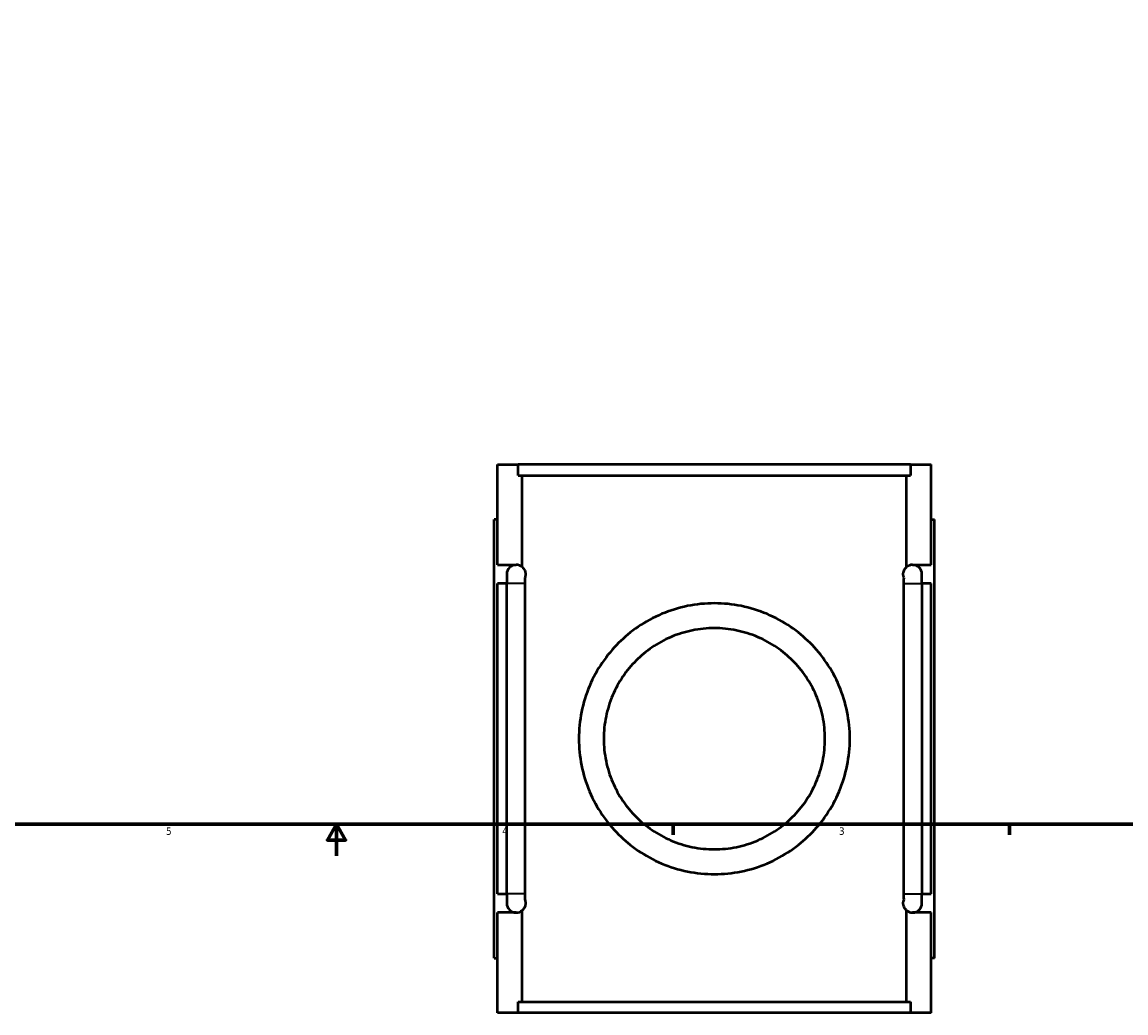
# Model space of a CAD drawing. Header units: inches. Extents: x -0.9 to 54.9, y -1.4 to 49.5.
# Tile 3 of 8: x 13 to 27, y -1.4 to 11.1. Entities that reach past the tile are written whole.
import ezdxf

# ---------------------------------------------------------------- set-up
doc = ezdxf.new("R2010")
doc.units = ezdxf.units.IN
doc.header["$MEASUREMENT"] = 0
for name, color, linetype, lineweight in [('Border (ANSI)', 7, 'Continuous', 70), ('Visible (ANSI)', 7, 'Continuous', 50), ('Visible Narrow (ANSI)', 7, 'Continuous', 35)]:
    doc.layers.add(name, color=color, linetype=linetype, lineweight=lineweight)
doc.styles.add('Note Text (ANSI)', font='tahoma.ttf')

# ---------------------------------------------------------------- blocks, each defined once
blk = doc.blocks.new('Borders Default Border')
at = {"layer": 'Border (ANSI)'}
for p, q in [((21.25, 1), (21.25, 0.866)), ((25.5, 1), (25.5, 0.866))]:
    blk.add_line(p, q, dxfattribs=at)
at = {"layer": 'Border (ANSI)', "flags": 128}
for points in [[(0.5, 1), (0.5, 21), (33.5, 21), (33.5, 1), (0.5, 1)], [(17, 0.6), (17, 1), (16.885, 0.8), (17.115, 0.8), (17, 1)]]:
    blk.add_lwpolyline(points, dxfattribs=at)
at = {"layer": 'Border (ANSI)', "color": 5, "true_color": 0x0000ff, "char_height": 0.0945, "attachment_point": 7, "style": 'Note Text (ANSI)'}
for s, insert in [('5', (14.847, 0.864)), ('4', (19.092, 0.866)), ('3', (23.346, 0.864))]:
    blk.add_mtext(s, dxfattribs=dict(at, insert=insert))

msp = doc.modelspace()

# ---------------------------------------------------------------- linework, layer by layer
at = {"layer": 'Visible (ANSI)'}
for p, q in [((19.0322, 4.2774), (19.0322, 5.5453)), ((19.0322, 5.5453), (19.295, 5.5453)), ((24.2494, 5.5453), (19.295, 5.5453)), ((19.295, 5.4067), (19.295, 5.5453)), ((24.2494, 5.5453), (24.5122, 5.5453)), ((24.2494, 5.5453), (24.2494, 5.4067)), ((24.5122, 4.2774), (24.5122, 5.5453)), ((19.295, 5.4067), (24.2494, 5.4067)), ((19.3451, 4.2492), (19.3451, 5.4067)), ((24.1994, 4.2492), (24.1994, 5.4067)), ((19.0322, 4.8523), (18.9929, 4.8523)), ((18.9929, -0.6917), (18.9929, 4.8523)), ((24.5122, 4.8523), (24.5516, 4.8523)), ((24.5516, -0.6917), (24.5516, 4.8523)), ((19.0322, 4.2774), (19.2684, 4.2774)), ((24.276, 4.2774), (24.5122, 4.2774)), ((19.1503, 4.1593), (19.1503, 4.0412)), ((24.3941, 4.0412), (24.3941, 4.1593)), ((19.0322, 0.1194), (19.0322, 4.0412)), ((19.1503, 4.0412), (19.0322, 4.0412)), ((19.1503, 0.1194), (19.1503, 4.0412)), ((19.3792, 4.0412), (19.3792, 0.1194)), ((24.1653, 0.1194), (24.1653, 4.0412)), ((24.3941, 4.0412), (24.3941, 0.1194)), ((24.5122, 4.0412), (24.3941, 4.0412)), ((24.5122, 0.1194), (24.5122, 4.0412)), ((19.0322, 0.1194), (19.1503, 0.1194)), ((19.1503, 0.1194), (19.1503, 0.0013)), ((24.3941, 0.0013), (24.3941, 0.1194)), ((24.3941, 0.1194), (24.5122, 0.1194)), ((19.0322, -1.3847), (19.0322, -0.1168)), ((19.2684, -0.1168), (19.0322, -0.1168)), ((19.3451, -1.2461), (19.3451, -0.0885)), ((24.1994, -1.2461), (24.1994, -0.0885)), ((24.5122, -0.1168), (24.276, -0.1168)), ((24.5122, -1.3847), (24.5122, -0.1168)), ((18.9929, -0.6917), (19.0322, -0.6917)), ((24.5516, -0.6917), (24.5122, -0.6917)), ((19.295, -1.2461), (24.2494, -1.2461)), ((19.295, -1.3847), (19.295, -1.2461)), ((24.2494, -1.2461), (24.2494, -1.3847)), ((19.295, -1.3847), (19.0322, -1.3847)), ((24.2494, -1.3847), (19.295, -1.3847)), ((24.5122, -1.3847), (24.2494, -1.3847))]:
    msp.add_line(p, q, dxfattribs=at)
for centre, start, end in [((19.2684, 4.1593), 90, 180), ((19.2684, 4.1593), 49.53114, 90), ((24.276, 4.1593), 90, 130.46886), ((24.276, 4.1593), 0, 90), ((19.2684, 0.0013), 180, 270), ((24.276, 0.0013), 270, 0), ((19.2684, 0.0013), 270, 310.46886), ((24.276, 0.0013), 229.53114, 270)]:
    msp.add_arc(centre, 0.1181, start, end, dxfattribs=at)
for points, knots in [([(19.3451, 4.2492), (19.3466, 4.2479), (19.3481, 4.2466), (19.3538, 4.2412), (19.3582, 4.2365), (19.3673, 4.2244), (19.372, 4.2173), (19.3795, 4.2002), (19.3828, 4.191), (19.3852, 4.1772), (19.3857, 4.1738), (19.3864, 4.1666), (19.3866, 4.1629), (19.3866, 4.1558), (19.3864, 4.152), (19.3857, 4.1448), (19.3852, 4.1415), (19.3828, 4.1277), (19.3795, 4.1186), (19.3767, 4.1122)], [0.9600013, 0.9600013, 0.9600013, 0.9600013, 1.02194701, 1.02194701, 1.19227151, 1.19227151, 1.36259601, 1.36259601, 1.46527922, 1.46527922, 1.49225992, 1.49225992, 1.51924062, 1.51924062, 1.54622132, 1.54622132, 1.57320202, 1.57320202, 1.6751099, 1.6751099, 1.6751099, 1.6751099]), ([(24.1677, 4.1122), (24.1649, 4.1186), (24.1617, 4.1277), (24.1592, 4.1415), (24.1587, 4.1448), (24.1581, 4.152), (24.1579, 4.1558), (24.1579, 4.1629), (24.1581, 4.1666), (24.1587, 4.1738), (24.1592, 4.1772), (24.1617, 4.191), (24.165, 4.2002), (24.1724, 4.2173), (24.1772, 4.2244), (24.1863, 4.2365), (24.1907, 4.2412), (24.1964, 4.2466), (24.1979, 4.2479), (24.1994, 4.2492)], [1.36308564, 1.36308564, 1.36308564, 1.36308564, 1.46499344, 1.46499344, 1.49197418, 1.49197418, 1.51895491, 1.51895491, 1.54593565, 1.54593565, 1.57291638, 1.57291638, 1.67559983, 1.67559983, 1.84588858, 1.84588858, 2.01617733, 2.01617733, 2.07818858, 2.07818858, 2.07818858, 2.07818858]), ([(19.3767, 4.1122), (19.3768, 4.1115), (19.3768, 4.1109), (19.3778, 4.0974), (19.3784, 4.0843), (19.3791, 4.0611), (19.3792, 4.0511), (19.3792, 4.0412)], [0.55222198, 0.55222198, 0.55222198, 0.55222198, 0.55717901, 0.55717901, 0.65879622, 0.65879622, 0.73422913, 0.73422913, 0.73422913, 0.73422913]), ([(24.1653, 4.0412), (24.1653, 4.052), (24.1654, 4.0629), (24.1662, 4.0867), (24.1668, 4.0996), (24.1677, 4.1122)], [0, 0, 0, 0, 0.08263713, 0.08263713, 0.18258411, 0.18258411, 0.18258411, 0.18258411]), ([(23.4834, 2.0803), (23.4834, 1.9671), (23.472, 1.8525), (23.4265, 1.6283), (23.3925, 1.5185), (23.3044, 1.3101), (23.2503, 1.2112), (23.1264, 1.0285), (23.0565, 0.9447), (22.9088, 0.797), (22.8256, 0.7273), (22.6429, 0.6031), (22.5433, 0.5485), (22.3335, 0.4598), (22.2229, 0.4256), (21.9981, 0.3803), (21.8839, 0.3692), (21.6606, 0.3692), (21.5464, 0.3803), (21.3216, 0.4256), (21.211, 0.4598), (21.0011, 0.5485), (20.9016, 0.6031), (20.7188, 0.7273), (20.6356, 0.797), (20.4879, 0.9447), (20.418, 1.0285), (20.2941, 1.2112), (20.24, 1.3101), (20.152, 1.5185), (20.1179, 1.6283), (20.0725, 1.8525), (20.0611, 1.9671), (20.0611, 2.1935), (20.0725, 2.3081), (20.1179, 2.5324), (20.152, 2.6421), (20.24, 2.8505), (20.2941, 2.9495), (20.418, 3.1322), (20.4879, 3.2159), (20.6356, 3.3636), (20.7188, 3.4333), (20.9016, 3.5575), (21.0011, 3.6121), (21.211, 3.7008), (21.3216, 3.735), (21.5464, 3.7804), (21.6606, 3.7915), (21.8839, 3.7915), (21.9981, 3.7804), (22.2229, 3.735), (22.3335, 3.7008), (22.5433, 3.6121), (22.6429, 3.5575), (22.8256, 3.4333), (22.9088, 3.3636), (23.0565, 3.2159), (23.1264, 3.1322), (23.2503, 2.9495), (23.3044, 2.8505), (23.3925, 2.6421), (23.4265, 2.5324), (23.472, 2.3081), (23.4834, 2.1935), (23.4834, 2.0803)], [0, 0, 0, 0, 0.8624794, 0.8624794, 1.7249588, 1.7249588, 2.5874382, 2.5874382, 3.4499175, 3.4499175, 4.3006597, 4.3006597, 5.1514019, 5.1514019, 6.0021441, 6.0021441, 6.8528863, 6.8528863, 7.7036285, 7.7036285, 8.5543707, 8.5543707, 9.4051129, 9.4051129, 10.255855, 10.255855, 11.1183344, 11.1183344, 11.9808138, 11.9808138, 12.8432932, 12.8432932, 13.7057726, 13.7057726, 14.568252, 14.568252, 15.4307314, 15.4307314, 16.2932107, 16.2932107, 17.1556901, 17.1556901, 18.0064323, 18.0064323, 18.8571745, 18.8571745, 19.7079167, 19.7079167, 20.5586589, 20.5586589, 21.4094011, 21.4094011, 22.2601433, 22.2601433, 23.1108854, 23.1108854, 23.9616276, 23.9616276, 24.824107, 24.824107, 25.6865864, 25.6865864, 26.5490658, 26.5490658, 27.4115452, 27.4115452, 27.4115452, 27.4115452]), ([(23.1691, 2.0803), (23.1691, 1.9848), (23.1592, 1.8901), (23.1215, 1.7067), (23.0935, 1.618), (23.0218, 1.4494), (22.978, 1.3695), (22.8775, 1.2215), (22.8207, 1.1533), (22.7011, 1.0337), (22.6341, 0.9774), (22.4863, 0.8765), (22.4055, 0.8318), (22.2343, 0.7588), (22.1438, 0.7305), (21.959, 0.6928), (21.8647, 0.6835), (21.6797, 0.6835), (21.5854, 0.6928), (21.4006, 0.7305), (21.3101, 0.7588), (21.139, 0.8318), (21.0581, 0.8765), (20.9104, 0.9774), (20.8434, 1.0337), (20.7238, 1.1533), (20.667, 1.2215), (20.5664, 1.3695), (20.5226, 1.4494), (20.4509, 1.618), (20.423, 1.7067), (20.3852, 1.8901), (20.3754, 1.9848), (20.3754, 2.1758), (20.3852, 2.2705), (20.423, 2.4539), (20.4509, 2.5427), (20.5226, 2.7112), (20.5664, 2.7911), (20.667, 2.9392), (20.7238, 3.0073), (20.8434, 3.1269), (20.9104, 3.1832), (21.0581, 3.2842), (21.139, 3.3288), (21.3101, 3.4018), (21.4006, 3.4301), (21.5854, 3.4678), (21.6797, 3.4772), (21.8647, 3.4772), (21.959, 3.4678), (22.1438, 3.4301), (22.2343, 3.4018), (22.4055, 3.3288), (22.4863, 3.2842), (22.6341, 3.1832), (22.7011, 3.1269), (22.8207, 3.0073), (22.8775, 2.9392), (22.978, 2.7911), (23.0218, 2.7112), (23.0935, 2.5427), (23.1215, 2.4539), (23.1592, 2.2705), (23.1691, 2.1758), (23.1691, 2.0803)], [0, 0, 0, 0, 0.7276004, 0.7276004, 1.4552008, 1.4552008, 2.1828012, 2.1828012, 2.9104016, 2.9104016, 3.6153723, 3.6153723, 4.320343, 4.320343, 5.0253138, 5.0253138, 5.7302845, 5.7302845, 6.4352552, 6.4352552, 7.140226, 7.140226, 7.8451967, 7.8451967, 8.5501675, 8.5501675, 9.2777678, 9.2777678, 10.0053682, 10.0053682, 10.7329686, 10.7329686, 11.460569, 11.460569, 12.1881694, 12.1881694, 12.9157698, 12.9157698, 13.6433702, 13.6433702, 14.3709706, 14.3709706, 15.0759413, 15.0759413, 15.780912, 15.780912, 16.4858828, 16.4858828, 17.1908535, 17.1908535, 17.8958243, 17.8958243, 18.600795, 18.600795, 19.3057657, 19.3057657, 20.0107365, 20.0107365, 20.7383369, 20.7383369, 21.4659372, 21.4659372, 22.1935376, 22.1935376, 22.921138, 22.921138, 22.921138, 22.921138]), ([(19.3767, 0.0485), (19.3795, 0.042), (19.3828, 0.0329), (19.3852, 0.0192), (19.3857, 0.0158), (19.3864, 0.0086), (19.3866, 0.0049), (19.3866, -0.0022), (19.3864, -0.006), (19.3857, -0.0132), (19.3852, -0.0165), (19.3828, -0.0304), (19.3795, -0.0395), (19.372, -0.0566), (19.3673, -0.0638), (19.3582, -0.0758), (19.3538, -0.0805), (19.3481, -0.0859), (19.3466, -0.0873), (19.3451, -0.0885)], [1.36337134, 1.36337134, 1.36337134, 1.36337134, 1.46527922, 1.46527922, 1.49225992, 1.49225992, 1.51924062, 1.51924062, 1.54622132, 1.54622132, 1.57320202, 1.57320202, 1.67588523, 1.67588523, 1.84620974, 1.84620974, 2.01653424, 2.01653424, 2.07847994, 2.07847994, 2.07847994, 2.07847994]), ([(19.3792, 0.1194), (19.3792, 0.1086), (19.379, 0.0977), (19.3783, 0.0739), (19.3776, 0.061), (19.3767, 0.0485)], [0, 0, 0, 0, 0.08263719, 0.08263719, 0.18258411, 0.18258411, 0.18258411, 0.18258411]), ([(24.1994, -0.0885), (24.1979, -0.0873), (24.1964, -0.0859), (24.1907, -0.0805), (24.1863, -0.0758), (24.1772, -0.0638), (24.1724, -0.0566), (24.165, -0.0395), (24.1617, -0.0304), (24.1592, -0.0165), (24.1587, -0.0132), (24.1581, -0.006), (24.1579, -0.0022), (24.1579, 0.0049), (24.1581, 0.0086), (24.1587, 0.0158), (24.1592, 0.0192), (24.1617, 0.0329), (24.1649, 0.042), (24.1677, 0.0485)], [0.95972124, 0.95972124, 0.95972124, 0.95972124, 1.0217325, 1.0217325, 1.19202125, 1.19202125, 1.36230999, 1.36230999, 1.46499344, 1.46499344, 1.49197418, 1.49197418, 1.51895491, 1.51895491, 1.54593565, 1.54593565, 1.57291638, 1.57291638, 1.67482418, 1.67482418, 1.67482418, 1.67482418]), ([(24.1677, 0.0485), (24.1677, 0.0491), (24.1676, 0.0497), (24.1667, 0.0632), (24.1661, 0.0764), (24.1654, 0.0995), (24.1653, 0.1095), (24.1653, 0.1194)], [0.55222195, 0.55222195, 0.55222195, 0.55222195, 0.55717901, 0.55717901, 0.65879621, 0.65879621, 0.73422911, 0.73422911, 0.73422911, 0.73422911])]:
    msp.add_open_spline(points, degree=3, knots=knots, dxfattribs=at)
at = {"layer": 'Visible Narrow (ANSI)'}
for p, q in [((19.3724, 4.0412), (19.1515, 4.0412)), ((24.172, 4.0412), (24.393, 4.0412)), ((19.3724, 0.1194), (19.1515, 0.1194)), ((24.172, 0.1194), (24.393, 0.1194))]:
    msp.add_line(p, q, dxfattribs=at)

# ---------------------------------------------------------------- block references
msp.add_blockref('Borders Default Border', (0, 0))

doc.saveas('drawing.dxf')
